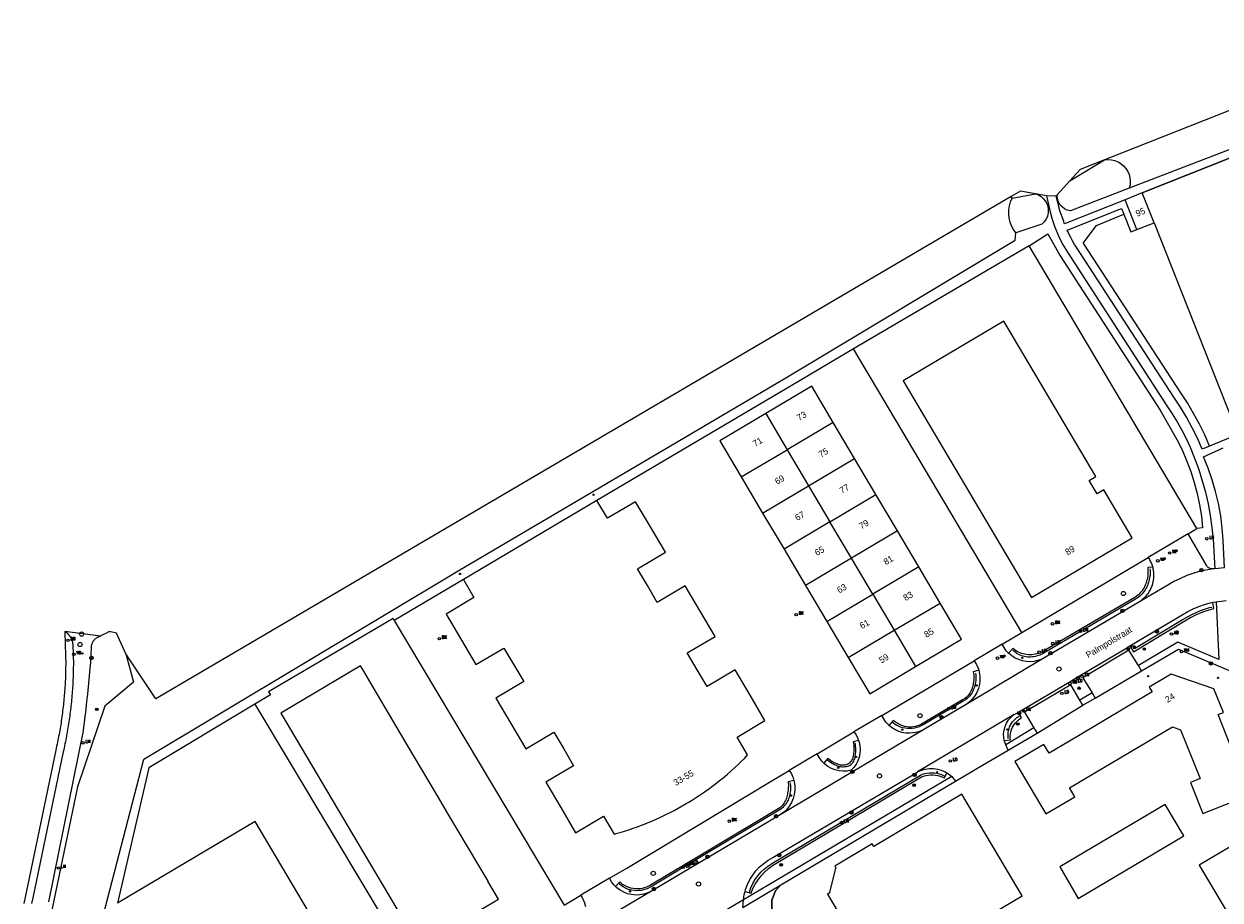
# Model space of a CAD drawing. Header units: metres. Extents: x 138165 to 154469, y 480134 to 494189.
# Tile 191 of 256: x 146229 to 146464, y 485964 to 486136. Entities that reach past the tile are written whole.
import ezdxf

# ---------------------------------------------------------------- set-up
doc = ezdxf.new("R2010")
doc.units = ezdxf.units.M
doc.header["$LTSCALE"] = 0.001
doc.header["$MEASUREMENT"] = 0
for name, color, linetype, lineweight in [('Level 5', 7, 'Continuous', 0), ('TOP-L-terrein schutting raster hek leuning', 7, 'Continuous', 0), ('TOP-L-topo objecten punt', 7, 'Continuous', 0), ('TOP-L-topo objecten vlak', 7, 'Continuous', 0), ('TOP-T-topo huisnummering naamgeving', 7, 'Continuous', 0)]:
    doc.layers.add(name, color=color, linetype=linetype, lineweight=lineweight)
doc.styles.add('Style-INTL_ISO', font='INTL_ISO.shx')
doc.styles.add('Style-STANDARD', font='STANDARD.shx')

# ---------------------------------------------------------------- blocks, each defined once
blk = doc.blocks.new('24')
at = {"layer": 'TOP-L-topo objecten punt', "color": 7, "linetype": 'Continuous', "lineweight": 0}
for radius in [0.025, 0.0182, 0.0115, 0.005]:
    blk.add_circle((0, 0), radius, dxfattribs=at)
blk = doc.blocks.new('306')
at = {"layer": 'TOP-L-topo objecten punt', "color": 7, "linetype": 'Continuous', "lineweight": 0}
blk.add_circle((0, 0), 0.025, dxfattribs=at)
at = {"layer": 'TOP-L-topo objecten punt', "color": 7, "linetype": 'Continuous', "lineweight": 0, "style": 'Style-STANDARD'}
blk.add_text('FR', height=0.06, dxfattribs=at).set_placement((0.0483, 0))
blk = doc.blocks.new('39')
at = {"layer": 'TOP-L-topo objecten punt', "color": 7, "linetype": 'Continuous', "lineweight": 0}
for p, q in [((0.0175, 0.0175), (-0.0175, 0.0175)), ((-0.0175, 0.0175), (-0.0175, -0.0175)), ((0.0175, 0.0175), (0.0175, -0.0175)), ((0.0175, -0.0175), (-0.0175, -0.0175))]:
    blk.add_line(p, q, dxfattribs=at)
blk.add_circle((0, 0), 0.0332, dxfattribs=at)
blk = doc.blocks.new('121')
at = {"layer": 'TOP-L-topo objecten punt', "color": 7, "linetype": 'Continuous', "lineweight": 0}
blk.add_circle((0, 0), 0.025, dxfattribs=at)
at = {"layer": 'TOP-L-topo objecten punt', "color": 7, "linetype": 'Continuous', "lineweight": 0, "style": 'Style-STANDARD'}
blk.add_text('LD', height=0.06, dxfattribs=at).set_placement((0.0483, 0))
blk = doc.blocks.new('*U13')
at = {"layer": 'Level 5', "color": 7, "linetype": 'Continuous', "lineweight": 0}
blk.add_circle((0, 0), 0.0415, dxfattribs=at)
blk = doc.blocks.new('150')
at = {"layer": 'Level 5', "color": 7, "linetype": 'Continuous', "lineweight": 0}
blk.add_blockref('*U13', (0, 0), dxfattribs=at)
blk = doc.blocks.new('72')
at = {"layer": 'TOP-L-topo objecten punt', "color": 7, "linetype": 'Continuous', "lineweight": 0}
blk.add_circle((0, 0), 0.025, dxfattribs=at)
at = {"layer": 'TOP-L-topo objecten punt', "color": 7, "linetype": 'Continuous', "lineweight": 0, "style": 'Style-STANDARD'}
blk.add_text('BK', height=0.06, dxfattribs=at).set_placement((0.0483, 0))
blk = doc.blocks.new('73')
at = {"layer": 'TOP-L-topo objecten punt', "color": 7, "linetype": 'Continuous', "lineweight": 0}
blk.add_circle((0, 0), 0.025, dxfattribs=at)
at = {"layer": 'TOP-L-topo objecten punt', "color": 7, "linetype": 'Continuous', "lineweight": 0, "style": 'Style-STANDARD'}
blk.add_text('WP', height=0.06, dxfattribs=at).set_placement((0.0483, 0))
blk = doc.blocks.new('28')
at = {"layer": 'TOP-L-topo objecten punt', "color": 7, "linetype": 'Continuous', "lineweight": 0}
blk.add_circle((0, 0), 0.025, dxfattribs=at)
at = {"layer": 'TOP-L-topo objecten punt', "color": 7, "linetype": 'Continuous', "lineweight": 0, "style": 'Style-STANDARD'}
blk.add_text('VM', height=0.06, dxfattribs=at).set_placement((0.0483, 0))
blk = doc.blocks.new('10')
at = {"layer": 'TOP-L-topo objecten punt', "linetype": 'Continuous', "lineweight": 0}
blk.add_circle((0, 0), 0.0125, dxfattribs=at)
blk = doc.blocks.new('16')
at = {"layer": 'TOP-L-topo objecten punt', "color": 7, "linetype": 'Continuous', "lineweight": 0}
blk.add_circle((0, 0), 0.025, dxfattribs=at)
at = {"layer": 'TOP-L-topo objecten punt', "color": 7, "linetype": 'Continuous', "lineweight": 0, "style": 'Style-STANDARD'}
blk.add_text('LM', height=0.06, dxfattribs=at).set_placement((0.0483, 0))
blk = doc.blocks.new('175')
at = {"layer": 'TOP-L-topo objecten punt', "color": 7, "linetype": 'Continuous', "lineweight": 0}
blk.add_circle((0, 0), 0.025, dxfattribs=at)
at = {"layer": 'TOP-L-topo objecten punt', "color": 7, "linetype": 'Continuous', "lineweight": 0, "style": 'Style-STANDARD'}
blk.add_text('SB', height=0.06, dxfattribs=at).set_placement((0.0483, 0))
blk = doc.blocks.new('14')
at = {"layer": 'TOP-L-topo objecten punt', "color": 7, "linetype": 'Continuous', "lineweight": 0}
blk.add_circle((0, 0), 0.025, dxfattribs=at)
at = {"layer": 'TOP-L-topo objecten punt', "color": 7, "linetype": 'Continuous', "lineweight": 0, "style": 'Style-STANDARD'}
blk.add_text('VB', height=0.06, dxfattribs=at).set_placement((0.0483, 0))
blk = doc.blocks.new('11')
at = {"layer": 'TOP-L-topo objecten punt', "color": 7, "linetype": 'Continuous', "lineweight": 0}
blk.add_circle((0, 0), 0.025, dxfattribs=at)
at = {"layer": 'TOP-L-topo objecten punt', "color": 7, "linetype": 'Continuous', "lineweight": 0, "style": 'Style-STANDARD'}
blk.add_text('AB', height=0.06, dxfattribs=at).set_placement((0.0483, 0))

msp = doc.modelspace()

# ---------------------------------------------------------------- linework, layer by layer
at = {"layer": 'TOP-L-terrein schutting raster hek leuning', "flags": 128}
for points in [[(146449.02, 486103.01), (146492.21, 486120.18), (146643.12, 486179.79), (146688.85, 486106.4), (146670.99, 486099.45), (146646.93, 486089.88), (146595.47, 486069.53), (146589.95, 486067.36), (146520.51, 486039.88), (146513.72, 486037.26), (146500.57, 486032.15), (146472.19, 486044.36), (146470.6, 486048.44)], [(146451.34, 486097.16), (146467.8, 486055.54), (146468.29, 486054.29)], [(146450.53, 486029.22), (146450.55, 486028.92), (146450.56, 486028.62), (146450.55, 486028.32), (146450.54, 486028.02), (146450.5, 486027.72), (146450.46, 486027.43), (146450.4, 486027.13), (146450.33, 486026.82), (146450.24, 486026.52), (146450.14, 486026.21), (146450.02, 486025.91), (146449.89, 486025.61), (146449.74, 486025.33), (146449.58, 486025.05), (146449.41, 486024.79), (146449.21, 486024.53), (146449, 486024.28), (146448.76, 486024.05), (146448.52, 486023.83), (146448.26, 486023.62), (146447.7, 486023.25), (146430.18, 486012.97), (146429.94, 486012.8), (146429.69, 486012.65), (146429.44, 486012.51), (146429.17, 486012.38), (146428.9, 486012.26), (146428.62, 486012.16), (146428.35, 486012.08), (146428.05, 486012), (146427.74, 486011.94), (146427.43, 486011.9), (146427.12, 486011.87), (146426.81, 486011.86), (146426.5, 486011.88), (146426.19, 486011.91), (146425.89, 486011.96), (146425.59, 486012.04), (146425.3, 486012.13), (146425.01, 486012.24), (146424.73, 486012.37), (146424.46, 486012.52), (146423.95, 486012.87), (146423.57, 486013.14)], [(146447.46, 486013.56), (146457.07, 486019.33), (146458.73, 486020.23), (146460.46, 486020.99), (146462.25, 486021.6), (146462.68, 486021.66)], [(146416.25, 486008.73), (146416.28, 486008.43), (146416.3, 486008.12), (146416.31, 486007.82), (146416.3, 486007.51), (146416.28, 486007.21), (146416.24, 486006.91), (146416.19, 486006.61), (146416.11, 486006.29), (146416.03, 486005.98), (146415.93, 486005.67), (146415.81, 486005.37), (146415.67, 486005.07), (146415.52, 486004.79), (146415.35, 486004.52), (146415.15, 486004.27), (146414.96, 486004.05), (146414.75, 486003.85), (146414.53, 486003.66), (146414.3, 486003.49), (146413.81, 486003.18), (146405.99, 485998.58), (146405.58, 485998.35), (146405.16, 485998.17), (146404.72, 485998.02), (146404.27, 485997.91), (146403.81, 485997.85), (146403.35, 485997.82), (146402.88, 485997.83), (146402.42, 485997.89), (146401.97, 485997.99), (146401.52, 485998.12), (146401.1, 485998.3), (146400.68, 485998.51), (146399.94, 485999.05)], [(146422.68, 485995.91), (146422.64, 485996.29), (146422.64, 485996.67), (146422.67, 485997.05), (146422.73, 485997.42), (146422.83, 485997.79), (146422.96, 485998.15), (146423.12, 485998.49), (146423.31, 485998.82), (146423.53, 485999.13), (146423.77, 485999.42), (146424.04, 485999.69), (146424.33, 485999.93), (146424.89, 486000.26)], [(146392.53, 485995.01), (146392.57, 485994.78), (146392.61, 485994.56), (146392.63, 485994.33), (146392.65, 485994.1), (146392.66, 485993.86), (146392.66, 485993.63), (146392.65, 485993.4), (146392.64, 485993.15), (146392.62, 485992.89), (146392.6, 485992.64), (146392.56, 485992.39), (146392.51, 485992.14), (146392.44, 485991.9), (146392.35, 485991.66), (146392.25, 485991.44), (146392.14, 485991.21), (146392.01, 485991), (146391.86, 485990.81), (146391.68, 485990.64), (146391.48, 485990.51), (146391.27, 485990.42), (146391.04, 485990.35), (146390.8, 485990.31), (146390.56, 485990.29), (146390.32, 485990.28), (146390.08, 485990.28), (146389.86, 485990.3), (146389.64, 485990.34), (146389.42, 485990.39), (146389.2, 485990.45), (146388.99, 485990.53), (146388.78, 485990.61), (146388.57, 485990.7), (146388.35, 485990.81), (146388.13, 485990.92), (146387.92, 485991.05), (146387.52, 485991.34), (146387.18, 485991.61)], [(146384.39, 485948.03), (146376.96, 485960.43), (146376.2, 485962.21), (146376.2, 485964.13), (146376.97, 485965.97), (146378.01, 485967.15), (146412.3, 485987.49), (146417.59, 485990.62)], [(146371.81, 485965.68), (146372.12, 485966.54), (146372.5, 485967.38), (146372.96, 485968.18), (146373.49, 485968.93), (146374.09, 485969.63), (146374.75, 485970.27), (146375.46, 485970.84), (146376.23, 485971.35), (146405.41, 485988.68), (146405.84, 485988.85), (146406.3, 485988.99), (146406.76, 485989.09), (146407.23, 485989.15), (146407.7, 485989.16), (146408.17, 485989.14), (146408.64, 485989.07), (146409.1, 485988.96), (146409.54, 485988.81), (146410.11, 485988.53)], [(146379.79, 485987.26), (146379.83, 485987), (146379.86, 485986.73), (146379.88, 485986.47), (146379.88, 485986.21), (146379.88, 485985.94), (146379.86, 485985.68), (146379.83, 485985.42), (146379.79, 485985.14), (146379.74, 485984.87), (146379.67, 485984.59), (146379.6, 485984.32), (146379.51, 485984.06), (146379.4, 485983.79), (146379.28, 485983.54), (146379.15, 485983.3), (146379.01, 485983.09), (146378.87, 485982.88), (146378.71, 485982.69), (146378.54, 485982.5), (146378.37, 485982.32), (146377.99, 485981.99), (146363.39, 485973.27), (146352.68, 485966.9), (146352.29, 485966.66), (146351.88, 485966.45), (146351.46, 485966.28), (146351.02, 485966.15), (146350.57, 485966.05), (146350.11, 485966), (146349.66, 485965.98), (146349.2, 485966.01), (146348.74, 485966.07), (146348.3, 485966.18), (146347.86, 485966.32), (146347.44, 485966.51), (146347.04, 485966.72), (146346.65, 485966.97), (146346.23, 485967.36)], [(146296.41, 485966.22), (146307.96, 485946.94), (146302.6, 485943.78), (146297.11, 485940.54), (146287.63, 485934.95), (146282.38, 485931.85), (146259.78, 485918.51), (146243.18, 485946.47), (146246.07, 485957.29)]]:
    msp.add_lwpolyline(points, dxfattribs=at)
at = {"layer": 'TOP-L-topo objecten vlak', "flags": 128}
for points in [[(146638.26, 486187.29), (146636.71, 486186.62), (146436.82, 486107.62), (146434.81, 486105.4)], [(146640.06, 486179.92), (146491.67, 486121.31), (146446.45, 486103.94)], [(146640.52, 486178.76), (146492.21, 486120.18), (146449.02, 486103.01)], [(146434.81, 486105.4), (146441.6, 486109.5), (146442.28, 486109.56), (146442.95, 486109.51), (146443.62, 486109.36), (146444.25, 486109.11), (146444.83, 486108.76), (146445.35, 486108.32), (146445.8, 486107.81), (146446.16, 486107.23), (146446.42, 486106.61), (146446.59, 486105.95), (146446.65, 486105.28), (146446.61, 486104.6), (146446.45, 486103.94)], [(146430.22, 486102.42), (146425.06, 486103.37), (146423.24, 486102.3)], [(146446.45, 486103.94), (146434.89, 486099.49), (146434.29, 486099.63), (146433.74, 486099.88), (146433.25, 486100.25), (146432.84, 486100.7), (146432.46, 486101.38), (146432.29, 486102.33), (146432.3, 486102.63)], [(146434.81, 486105.4), (146432.3, 486102.63)], [(146423.24, 486102.3), (146255.2, 486003.65), (146249.25, 486012.48)], [(146424.14, 486095.14), (146423.69, 486095.81), (146423.33, 486096.53), (146423.05, 486097.29), (146422.88, 486098.07), (146422.79, 486098.87), (146422.8, 486099.68), (146422.92, 486100.47), (146423.12, 486101.25), (146423.42, 486102)], [(146423.42, 486102), (146423.24, 486102.3)], [(146423.42, 486102), (146428.03, 486102.82), (146428.6, 486102.61), (146429.12, 486102.32), (146429.57, 486101.93), (146429.96, 486101.47), (146430.25, 486100.94), (146430.45, 486100.38), (146430.55, 486099.79), (146430.54, 486099.12), (146430.39, 486098.47), (146430.12, 486097.86), (146429.74, 486097.32), (146429.26, 486096.85), (146424.14, 486095.14)], [(146432.08, 486102.38), (146430.22, 486102.42)], [(146430.22, 486102.42), (146430.62, 486100.71), (146430.79, 486099.85), (146430.8, 486099.81), (146431.25, 486098.04), (146431.83, 486096.3), (146432.54, 486094.61), (146433.36, 486092.97), (146434.3, 486091.4), (146453.87, 486061.19), (146454.9, 486059.64), (146455.87, 486058.06), (146456.79, 486056.43), (146457.64, 486054.77), (146458.42, 486053.08), (146459.31, 486050.92), (146460.11, 486048.72), (146460.82, 486046.49), (146461.43, 486044.24), (146461.95, 486041.96), (146462.37, 486039.65), (146462.7, 486037.34), (146462.92, 486035.01), (146463.28, 486029.22)], [(146432.3, 486102.63), (146432.08, 486102.38)], [(146445.67, 486101.68), (146433.74, 486096.95), (146433.45, 486097.8), (146433.14, 486098.61), (146432.85, 486099.47), (146432.62, 486100.34), (146432.33, 486101.38), (146432.08, 486102.38)], [(146449.02, 486103.01), (146445.67, 486101.68)], [(146447.98, 486095.83), (146445.67, 486101.68)], [(146451.34, 486097.16), (146449.02, 486103.01)], [(146462.26, 486053.29), (146460.78, 486052.69), (146459.84, 486054.82), (146458.81, 486056.91), (146457.7, 486058.96), (146456.51, 486060.96), (146455.24, 486062.91), (146436.14, 486092.21), (146435.73, 486092.88), (146435.34, 486093.57), (146434.97, 486094.26), (146434.61, 486094.97), (146434.27, 486095.68), (146444.95, 486099.94), (146445.4, 486098.81)], [(146462.26, 486053.29), (146461.29, 486055.48), (146460.24, 486057.62), (146459.1, 486059.72), (146457.88, 486061.77), (146456.58, 486063.78), (146437.53, 486093.01), (146437.43, 486093.17), (146440, 486096.61), (146445.4, 486098.81)], [(146445.4, 486098.81), (146446.76, 486095.39), (146447.98, 486095.83)], [(146447.98, 486095.83), (146451.34, 486097.16)], [(146451.34, 486097.16), (146467.8, 486055.54)], [(146249.25, 486012.48), (146250.79, 486006.91), (146245.14, 486002.2), (146239.8, 485986.38), (146234.83, 485962.52), (146241.02, 485950.85), (146242.76, 485953.57), (146245.3, 485962.8), (146252.83, 485991.83), (146314.58, 486028.79), (146357.73, 486054.19), (146379.3, 486066.9), (146424.05, 486093.73), (146424.14, 486095.14)], [(146426.8, 486092.64), (146430.47, 486094.95), (146432.9, 486090.64), (146452.52, 486060.33), (146455.83, 486054.56), (146456.84, 486052.53), (146457.74, 486050.45), (146458.54, 486048.33), (146459.23, 486046.17), (146459.81, 486043.97), (146460.28, 486041.76), (146460.64, 486039.52), (146460.88, 486037.26), (146459.77, 486037.08)], [(146426.8, 486092.64), (146392.25, 486072.42)], [(146459.77, 486037.08), (146426.8, 486092.64)], [(146421.8, 486077.8), (146402.06, 486066.1), (146427.28, 486023.56), (146447.02, 486035.27), (146441.44, 486044.68), (146440.17, 486043.93), (146438.61, 486046.56), (146439.88, 486047.31), (146421.8, 486077.8)], [(146392.25, 486072.42), (146381.46, 486066.01), (146341.84, 486042.63)], [(146425.34, 486016.7), (146392.25, 486072.42)], [(146388.27, 486057.95), (146384.06, 486065.03), (146375.03, 486059.68)], [(146375.03, 486059.68), (146366, 486054.33), (146370.21, 486047.23)], [(146375.03, 486059.68), (146379.24, 486052.59)], [(146388.27, 486057.95), (146379.24, 486052.59)], [(146392.47, 486050.86), (146388.27, 486057.95)], [(146467.8, 486055.54), (146462.26, 486053.29)], [(146370.21, 486047.23), (146379.24, 486052.59)], [(146379.24, 486052.59), (146383.44, 486045.5)], [(146465.2, 486029.42), (146464.94, 486034.79), (146464.75, 486037.21), (146464.43, 486039.61), (146463.99, 486041.99), (146463.43, 486044.35), (146462.76, 486046.67), (146461.96, 486048.96), (146461.05, 486051.21), (146464.94, 486052.97)], [(146383.44, 486045.5), (146392.47, 486050.86)], [(146396.68, 486043.76), (146392.47, 486050.86)], [(146370.21, 486047.23), (146374.41, 486040.14)], [(146374.41, 486040.14), (146383.44, 486045.5)], [(146383.44, 486045.5), (146387.65, 486038.4)], [(146315.61, 486027.07), (146317.69, 486023.56), (146312.2, 486020.31), (146318.08, 486010.38), (146323.57, 486013.64), (146325.52, 486010.34), (146327.48, 486007.05), (146321.99, 486003.79), (146324.93, 485998.83), (146327.88, 485993.87), (146333.36, 485997.12), (146335.32, 485993.83), (146337.27, 485990.53), (146331.78, 485987.28), (146334.73, 485982.31), (146337.67, 485977.35), (146343.15, 485980.6), (146345.23, 485977.09), (146345.82, 485977.26), (146346.4, 485977.42), (146347.27, 485977.69), (146348.13, 485977.97), (146348.99, 485978.26), (146349.85, 485978.56), (146350.41, 485978.77), (146350.98, 485978.99), (146351.82, 485979.32), (146352.66, 485979.67), (146353.49, 485980.03), (146354.32, 485980.41), (146355.14, 485980.8), (146355.68, 485981.06), (146356.22, 485981.34), (146357.03, 485981.75), (146357.82, 485982.18), (146358.62, 485982.63), (146359.41, 485983.09), (146359.92, 485983.4), (146360.43, 485983.71), (146361.2, 485984.2), (146361.96, 485984.7), (146362.71, 485985.2), (146363.45, 485985.73), (146363.95, 485986.08), (146364.43, 485986.44), (146365.15, 485986.99), (146365.87, 485987.55), (146366.57, 485988.12), (146367.04, 485988.5), (146367.5, 485988.9), (146368.18, 485989.49), (146368.86, 485990.1), (146369.52, 485990.72), (146370.18, 485991.35), (146370.82, 485991.98), (146371.47, 485992.65), (146369.39, 485996.16), (146374.88, 485999.41), (146371.94, 486004.38), (146368.99, 486009.34), (146363.51, 486006.09), (146361.55, 486009.38), (146359.6, 486012.67), (146365.09, 486015.93), (146362.14, 486020.89), (146359.2, 486025.85), (146353.71, 486022.6), (146351.76, 486025.9), (146349.81, 486029.19), (146355.3, 486032.45), (146352.35, 486037.41), (146349.41, 486042.37), (146343.92, 486039.12), (146341.84, 486042.63)], [(146341.84, 486042.63), (146315.61, 486027.07)], [(146387.65, 486038.4), (146396.68, 486043.76)], [(146400.89, 486036.66), (146396.68, 486043.76)], [(146374.41, 486040.14), (146378.62, 486033.04)], [(146387.65, 486038.4), (146378.62, 486033.04)], [(146391.86, 486031.3), (146387.65, 486038.4)], [(146400.89, 486036.66), (146391.86, 486031.3)], [(146405.09, 486029.57), (146400.89, 486036.66)], [(146458.01, 486036.04), (146450.2, 486031.41)], [(146458.01, 486036.04), (146459.77, 486037.08)], [(146462.93, 486029.2), (146462.84, 486029.19), (146462.74, 486029.19), (146462.65, 486029.19), (146462.56, 486029.2), (146462.46, 486029.22), (146462.38, 486029.25), (146462.29, 486029.28), (146462.2, 486029.32), (146462.12, 486029.37), (146462.05, 486029.42), (146461.97, 486029.48), (146461.9, 486029.54), (146461.84, 486029.61), (146461.78, 486029.68), (146461.73, 486029.76), (146458.01, 486036.04)], [(146378.62, 486033.04), (146382.83, 486025.94)], [(146391.86, 486031.3), (146382.83, 486025.94)], [(146396.06, 486024.21), (146391.86, 486031.3)], [(146425.34, 486016.7), (146450.2, 486031.41)], [(146450.2, 486031.41), (146450.32, 486031.23), (146450.43, 486031.04), (146450.53, 486030.85), (146450.63, 486030.66), (146450.72, 486030.46), (146450.81, 486030.26), (146450.88, 486030.05), (146450.95, 486029.85), (146451.02, 486029.64), (146451.04, 486029.54)], [(146405.09, 486029.57), (146396.06, 486024.21)], [(146409.3, 486022.47), (146405.09, 486029.57)], [(146451.04, 486029.54), (146450.11, 486029.47), (146450.13, 486029.13), (146450.14, 486028.79), (146450.14, 486028.45), (146450.12, 486028.12), (146450.08, 486027.78), (146450.03, 486027.45), (146449.96, 486027.11), (146449.88, 486026.82), (146449.79, 486026.53), (146449.7, 486026.24), (146449.58, 486025.96), (146449.46, 486025.68), (146449.32, 486025.41), (146449.16, 486025.15), (146448.99, 486024.9), (146448.78, 486024.65), (146448.56, 486024.41), (146448.32, 486024.18), (146448.07, 486023.97), (146447.53, 486023.59), (146430.11, 486013.34), (146429.84, 486013.16), (146429.55, 486012.99), (146429.26, 486012.84), (146428.96, 486012.71), (146428.65, 486012.59), (146428.33, 486012.5), (146428.02, 486012.42), (146427.67, 486012.36), (146427.33, 486012.33), (146426.98, 486012.31), (146426.63, 486012.32), (146426.28, 486012.35), (146425.94, 486012.41), (146425.62, 486012.48), (146425.31, 486012.58), (146425, 486012.69), (146424.7, 486012.82), (146424.41, 486012.97), (146424.13, 486013.14), (146423.61, 486013.53), (146422.75, 486012.64)], [(146451.04, 486029.54), (146451.07, 486029.43), (146451.12, 486029.22), (146451.16, 486029), (146451.19, 486028.79), (146451.22, 486028.57), (146451.23, 486028.35), (146451.25, 486028.14), (146451.25, 486027.92), (146451.24, 486027.7), (146451.23, 486027.48), (146451.21, 486027.27), (146451.18, 486027.05), (146451.15, 486026.83), (146451.11, 486026.62), (146451.06, 486026.41), (146451, 486026.2), (146450.94, 486025.99), (146450.87, 486025.78), (146450.79, 486025.58), (146450.7, 486025.38), (146450.61, 486025.18), (146450.51, 486024.99), (146450.4, 486024.8), (146450.29, 486024.61), (146450.17, 486024.43), (146450.05, 486024.25), (146449.92, 486024.08), (146449.78, 486023.91), (146449.64, 486023.74), (146449.49, 486023.58), (146449.33, 486023.43), (146449.17, 486023.28), (146449.01, 486023.14), (146448.84, 486023), (146448.67, 486022.87), (146448.49, 486022.74)], [(146462.93, 486029.2), (146460.46, 486028.71), (146459.12, 486028.32), (146457.79, 486027.86), (146456.5, 486027.32), (146455.24, 486026.7), (146454.02, 486026), (146448.49, 486022.74)], [(146463.28, 486029.22), (146462.93, 486029.2)], [(146465.2, 486029.42), (146463.28, 486029.22)], [(146315.61, 486027.07), (146302.03, 486019.03)], [(146382.83, 486025.94), (146387.03, 486018.85)], [(146387.03, 486018.85), (146396.06, 486024.21)], [(146396.06, 486024.21), (146400.27, 486017.12)], [(146400.27, 486017.12), (146409.3, 486022.47)], [(146404.48, 486010.01), (146413.51, 486015.37), (146409.3, 486022.47)], [(146448.49, 486022.74), (146430, 486011.84), (146429.86, 486011.75)], [(146446.58, 486014.05), (146447.3, 486012.92), (146457.38, 486018.95), (146458.51, 486019.64), (146459.69, 486020.23), (146460.91, 486020.72), (146462.18, 486021.11), (146463.08, 486021.39), (146462.9, 486022.62)], [(146446.58, 486014.05), (146457.99, 486020.82), (146459.04, 486021.36), (146460.11, 486021.82), (146461.22, 486022.2), (146462.36, 486022.51), (146462.9, 486022.62)], [(146463.51, 486022.74), (146464.09, 486011.42), (146456.01, 486014.81), (146448.27, 486010.23)], [(146462.9, 486022.62), (146463.51, 486022.74)], [(146463.51, 486022.74), (146465.49, 486022.95)], [(146302.03, 486019.03), (146301.79, 486019.43), (146277.31, 486005.05), (146277.68, 486004.43), (146274.61, 486002.59)], [(146302.03, 486019.03), (146335.44, 485963.14)], [(146387.03, 486018.85), (146391.24, 486011.76)], [(146237.29, 486016.9), (146237.34, 486014.28), (146237.46, 486010.35), (146237.46, 486010.28), (146237.45, 486009.89), (146237.45, 486009.49), (146237.44, 486009.1), (146237.43, 486008.71), (146237.42, 486008.32), (146237.4, 486007.93), (146237.39, 486007.54), (146237.37, 486007.15), (146237.35, 486006.76), (146237.33, 486006.37), (146237.3, 486005.98), (146237.28, 486005.59), (146237.25, 486005.2), (146237.22, 486004.81), (146237.19, 486004.42), (146237.16, 486004.03), (146237.12, 486003.64), (146237.08, 486003.25), (146237.04, 486002.86), (146237, 486002.47), (146236.96, 486002.08), (146236.91, 486001.7), (146236.86, 486001.31), (146236.82, 486000.92), (146236.77, 486000.53), (146236.71, 486000.15), (146236.66, 485999.76), (146236.6, 485999.37), (146236.54, 485998.98), (146236.48, 485998.6), (146236.42, 485998.21), (146236.35, 485997.82), (146236.29, 485997.44), (146236.22, 485997.05), (146236.15, 485996.67), (146236.07, 485996.29), (146236, 485995.9), (146235.92, 485995.52), (146235.85, 485995.14), (146235.77, 485994.75), (146235.68, 485994.37), (146235.6, 485993.99), (146235.51, 485993.59), (146230, 485967.18), (146229.25, 485963.49)], [(146237.29, 486016.9), (146237.35, 486016.86), (146237.42, 486016.82), (146237.48, 486016.77), (146237.55, 486016.73), (146237.61, 486016.68), (146237.67, 486016.63), (146237.73, 486016.58), (146237.79, 486016.53), (146237.85, 486016.47), (146237.91, 486016.41), (146237.96, 486016.36), (146238.02, 486016.3), (146238.07, 486016.24), (146238.12, 486016.18), (146238.17, 486016.12), (146238.22, 486016.05), (146238.27, 486015.99), (146238.31, 486015.92), (146238.36, 486015.86), (146238.4, 486015.79), (146238.44, 486015.72), (146238.48, 486015.65), (146238.51, 486015.58), (146238.55, 486015.51), (146238.58, 486015.43), (146238.61, 486015.36), (146238.64, 486015.29), (146238.67, 486015.21), (146238.69, 486015.14), (146238.71, 486015.06), (146238.74, 486014.98), (146238.76, 486014.91), (146238.77, 486014.83), (146238.79, 486014.75), (146238.8, 486014.67), (146238.81, 486014.59), (146238.82, 486014.51), (146238.83, 486014.43), (146238.84, 486014.35), (146238.96, 486010.37), (146238.96, 486010.26), (146238.95, 486009.86), (146238.95, 486009.47), (146238.94, 486009.07), (146238.93, 486008.67), (146238.92, 486008.27), (146238.9, 486007.87), (146238.89, 486007.47), (146238.87, 486007.08), (146238.85, 486006.68), (146238.83, 486006.28), (146238.8, 486005.88), (146238.77, 486005.48), (146238.75, 486005.09), (146238.72, 486004.69), (146238.68, 486004.29), (146238.65, 486003.9), (146238.61, 486003.5), (146238.58, 486003.1), (146238.54, 486002.71), (146238.49, 486002.31), (146238.45, 486001.91), (146238.4, 486001.52), (146238.35, 486001.12), (146238.3, 486000.73), (146238.25, 486000.33), (146238.2, 485999.94), (146238.14, 485999.54), (146238.08, 485999.15), (146238.02, 485998.75), (146237.96, 485998.36), (146237.9, 485997.97), (146237.83, 485997.57), (146237.76, 485997.18), (146237.69, 485996.79), (146237.62, 485996.4), (146237.55, 485996), (146237.47, 485995.61), (146237.39, 485995.22), (146237.31, 485994.83), (146237.23, 485994.44), (146237.15, 485994.05), (146237.06, 485993.66), (146236.98, 485993.27), (146230.99, 485964.59), (146230.76, 485963.46)], [(146244.3, 486016), (146237.29, 486016.9)], [(146249.25, 486012.48), (146247.43, 486016.58), (146246.35, 486016.81), (146246.15, 486016.83), (146245.95, 486016.8), (146245.75, 486016.74), (146245.59, 486016.64), (146245.48, 486016.58), (146245.33, 486016.5), (146245.04, 486016.35), (146244.9, 486016.28), (146244.6, 486016.14), (146244.45, 486016.07), (146244.3, 486016)], [(146391.24, 486011.76), (146400.27, 486017.12)], [(146400.27, 486017.12), (146404.48, 486010.01)], [(146421.49, 486014.41), (146425.34, 486016.7)], [(146234.14, 485963.81), (146240.93, 485997.4), (146241.03, 485998.11), (146241.21, 485999.55), (146241.3, 486000.27), (146241.39, 486000.98), (146241.48, 486001.7), (146241.56, 486002.42), (146241.64, 486003.14), (146241.8, 486004.58), (146241.95, 486006.02), (146242.09, 486007.46), (146242.15, 486008.18), (146242.22, 486008.9), (146242.34, 486010.34), (146242.37, 486010.66), (146242.5, 486013.81), (146242.52, 486013.95), (146242.52, 486014.02), (146242.55, 486014.16), (146242.56, 486014.22), (146242.6, 486014.36), (146242.61, 486014.42), (146242.64, 486014.49), (146242.66, 486014.55), (146242.71, 486014.68), (146242.77, 486014.8), (146242.81, 486014.86), (146242.84, 486014.92), (146242.88, 486014.98), (146242.96, 486015.1), (146243.04, 486015.21), (146243.13, 486015.31), (146243.18, 486015.36), (146243.28, 486015.46), (146243.38, 486015.54), (146243.44, 486015.59), (146243.49, 486015.63), (146243.61, 486015.71), (146243.67, 486015.74), (146243.73, 486015.78), (146243.85, 486015.84), (146243.91, 486015.87), (146244.04, 486015.92), (146244.17, 486015.97), (146244.3, 486016)], [(146421.49, 486014.41), (146415.99, 486011.11)], [(146422.75, 486012.64), (146422.3, 486013.12), (146421.85, 486013.74), (146421.49, 486014.41)], [(146425.55, 486001.57), (146434.62, 486006.96), (146437.02, 486008.37), (146446.09, 486013.76)], [(146446.09, 486013.76), (146446.14, 486013.79), (146446.58, 486014.05)], [(146446.4, 486013.21), (146446.09, 486013.76)], [(146391.24, 486011.76), (146395.45, 486004.66), (146404.48, 486010.01)], [(146429.86, 486011.75), (146414.38, 486002.54)], [(146429.86, 486011.75), (146429.18, 486011.42), (146428.46, 486011.17), (146427.72, 486011.02), (146426.96, 486010.96), (146426.2, 486011), (146425.46, 486011.13), (146424.73, 486011.36), (146424.05, 486011.68), (146423.4, 486012.09), (146422.82, 486012.57), (146422.75, 486012.64)], [(146446.4, 486013.21), (146437.37, 486007.81), (146439.15, 486004.84)], [(146448.27, 486010.23), (146446.4, 486013.21)], [(146448.86, 486009.16), (146456.11, 486013.44), (146475.31, 486005.4), (146477.26, 486006.22)], [(146320.46, 485967.87), (146312.56, 485981.18), (146310.52, 485984.62), (146307.67, 485989.44), (146305.63, 485992.88), (146297.88, 486005.95), (146295.84, 486009.4), (146295.4, 486010.13), (146279.75, 486000.84), (146294.87, 485975.34), (146304.8, 485958.59), (146304.83, 485958.6), (146306.92, 485955.09), (146311.37, 485957.73), (146312.64, 485955.58), (146319.33, 485959.54), (146318.06, 485961.69), (146322.51, 485964.33), (146320.43, 485967.85), (146320.46, 485967.87)], [(146397.84, 486000.39), (146415.99, 486011.11)], [(146416.91, 486009.28), (146415.81, 486009), (146415.85, 486008.72), (146415.89, 486008.44), (146415.91, 486008.16), (146415.92, 486007.87), (146415.91, 486007.59), (146415.89, 486007.3), (146415.86, 486007.02), (146415.82, 486006.74), (146415.76, 486006.46), (146415.69, 486006.17), (146415.61, 486005.87), (146415.52, 486005.58), (146415.41, 486005.3), (146415.28, 486005.03), (146415.13, 486004.76), (146414.96, 486004.52), (146414.78, 486004.3), (146414.59, 486004.1), (146414.38, 486003.91), (146414.15, 486003.74), (146413.67, 486003.45), (146405.96, 485998.88), (146405.61, 485998.67), (146405.23, 485998.49), (146404.84, 485998.34), (146404.43, 485998.23), (146404.02, 485998.16), (146403.61, 485998.12), (146403.19, 485998.12), (146402.78, 485998.16), (146402.37, 485998.23), (146401.97, 485998.34), (146401.58, 485998.48), (146401.2, 485998.66), (146400.84, 485998.87), (146400.05, 485999.38), (146399.23, 485998.46)], [(146416.91, 486009.28), (146416.99, 486008.9), (146417.11, 486008.1), (146417.13, 486007.28), (146417.03, 486006.48), (146416.83, 486005.69), (146416.52, 486004.94), (146416.11, 486004.23), (146415.61, 486003.59), (146415.03, 486003.02), (146414.38, 486002.54)], [(146415.99, 486011.11), (146416.42, 486010.42), (146416.76, 486009.68), (146416.91, 486009.28)], [(146439.79, 486003.81), (146448.86, 486009.16)], [(146448.86, 486009.16), (146448.27, 486010.23)], [(146436.47, 485996.43), (146430.69, 485993), (146429.67, 485994.72), (146424, 485991.36), (146430.09, 485981.09), (146435.76, 485984.45), (146434.73, 485986.17), (146454.95, 485998.16), (146456.56, 485997.61), (146460.37, 485988.02), (146458.51, 485987.27), (146460.95, 485981.15), (146472.04, 485985.56), (146469.61, 485991.68), (146467.75, 485990.94), (146463.92, 486000.58), (146464.95, 486000.99), (146463.1, 486005.64), (146454.69, 486008.51), (146450.38, 486005.96), (146450.94, 486005.01), (146436.47, 485996.43)], [(146436.73, 486003.41), (146434.97, 486006.39), (146425.88, 486001.04)], [(146439.15, 486004.84), (146436.73, 486003.41)], [(146439.15, 486004.84), (146439.79, 486003.81)], [(146274.61, 486002.59), (146253.77, 485990.09), (146247.67, 485963.54)], [(146274.61, 486002.59), (146296.41, 485966.22), (146307.96, 485946.94)], [(146414.38, 486002.54), (146406.22, 485997.72)], [(146428.34, 485996.91), (146437.33, 486002.39)], [(146437.33, 486002.39), (146436.73, 486003.41)], [(146437.33, 486002.39), (146439.79, 486003.81)], [(146397.84, 486000.39), (146392.34, 485997.2)], [(146399.23, 485998.46), (146399.15, 485998.53), (146398.64, 485999.09), (146398.2, 485999.71), (146397.84, 486000.39)], [(146423.82, 486000.56), (146404.88, 485989.3)], [(146421.91, 485995.5), (146421.8, 485996.07), (146421.77, 485996.81), (146421.86, 485997.54), (146422.06, 485998.25), (146422.36, 485998.92), (146422.76, 485999.54), (146423.25, 486000.09), (146423.82, 486000.56)], [(146421.91, 485995.5), (146423.1, 485995.63), (146423.07, 485996.03), (146423.08, 485996.42), (146423.12, 485996.81), (146423.2, 485997.2), (146423.32, 485997.58), (146423.47, 485997.95), (146423.65, 485998.3), (146423.86, 485998.63), (146424.1, 485998.95), (146424.37, 485999.24), (146424.66, 485999.5), (146425.3, 485999.99), (146424.65, 486001.05)], [(146423.82, 486000.56), (146424.47, 486000.95), (146424.65, 486001.05)], [(146424.65, 486001.05), (146425.55, 486001.57), (146425.55, 486001.57)], [(146425.88, 486001.04), (146425.55, 486001.57)], [(146425.88, 486001.04), (146427.71, 485997.97)], [(146406.22, 485997.72), (146377.88, 485980.89)], [(146406.22, 485997.72), (146405.54, 485997.38), (146404.82, 485997.12), (146404.07, 485996.96), (146403.31, 485996.9), (146402.55, 485996.94), (146401.8, 485997.07), (146401.07, 485997.31), (146400.38, 485997.63), (146399.74, 485998.04), (146399.23, 485998.46)], [(146427.71, 485997.97), (146422.18, 485994.65)], [(146427.71, 485997.97), (146428.34, 485996.91)], [(146385.15, 485992.84), (146392.34, 485997.2)], [(146393.27, 485995.46), (146392.2, 485995.24), (146392.25, 485995.02), (146392.28, 485994.8), (146392.31, 485994.58), (146392.33, 485994.35), (146392.34, 485994.13), (146392.34, 485993.9), (146392.34, 485993.68), (146392.33, 485993.46), (146392.31, 485993.23), (146392.28, 485993.01), (146392.26, 485992.79), (146392.22, 485992.56), (146392.18, 485992.34), (146392.12, 485992.12), (146392.05, 485991.91), (146391.95, 485991.71), (146391.85, 485991.54), (146391.74, 485991.37), (146391.62, 485991.21), (146391.48, 485991.06), (146391.33, 485990.94), (146391.15, 485990.83), (146390.96, 485990.75), (146390.77, 485990.7), (146390.56, 485990.66), (146390.36, 485990.63), (146390.15, 485990.62), (146389.93, 485990.63), (146389.72, 485990.67), (146389.51, 485990.73), (146389.3, 485990.8), (146389.09, 485990.88), (146388.89, 485990.97), (146388.68, 485991.05), (146388.49, 485991.13), (146388.29, 485991.22), (146388.1, 485991.32), (146387.72, 485991.53), (146387.26, 485991.95), (146386.45, 485991.03)], [(146393.27, 485995.46), (146393.36, 485995.19), (146393.51, 485994.45), (146393.56, 485993.7), (146393.51, 485992.95), (146393.36, 485992.21), (146393.11, 485991.49), (146392.77, 485990.82), (146392.34, 485990.2), (146391.83, 485989.64), (146391.05, 485989.49), (146390.26, 485989.45), (146389.46, 485989.52), (146388.69, 485989.7), (146387.94, 485989.98), (146387.25, 485990.37), (146386.62, 485990.85), (146386.45, 485991.03)], [(146392.34, 485997.2), (146392.77, 485996.58), (146393.11, 485995.9), (146393.27, 485995.46)], [(146422.18, 485994.65), (146421.93, 485995.34), (146421.91, 485995.5)], [(146422.67, 485993.56), (146428.34, 485996.91)], [(146385.15, 485992.84), (146379.64, 485989.62)], [(146386.45, 485991.03), (146386.06, 485991.42), (146385.58, 485992.06), (146385.2, 485992.76), (146385.15, 485992.84)], [(146412.3, 485987.49), (146417.59, 485990.62), (146422.67, 485993.56)], [(146422.67, 485993.56), (146422.18, 485994.65)], [(146344.29, 485968.45), (146347.7, 485970.44), (146376.06, 485987.47), (146379.64, 485989.62)], [(146411.57, 485988.44), (146370.64, 485964.18)], [(146370.97, 485965.85), (146371.08, 485966.23), (146371.45, 485967.22), (146371.91, 485968.17), (146372.47, 485969.06), (146373.11, 485969.9), (146373.83, 485970.66), (146374.63, 485971.35), (146375.49, 485971.96), (146376.4, 485972.48), (146404.38, 485989), (146404.88, 485989.3)], [(146370.97, 485965.85), (146372.13, 485965.49), (146372.51, 485966.41), (146372.97, 485967.3), (146373.51, 485968.14), (146374.12, 485968.93), (146374.81, 485969.66), (146375.55, 485970.32), (146376.36, 485970.91), (146405.61, 485988.32), (146406.05, 485988.48), (146406.5, 485988.61), (146406.96, 485988.69), (146407.43, 485988.73), (146407.9, 485988.73), (146408.36, 485988.69), (146408.83, 485988.6), (146409.28, 485988.48), (146410.14, 485988.14), (146410.59, 485989.15)], [(146379.64, 485989.62), (146380.07, 485988.91), (146380.39, 485988.15), (146380.55, 485987.61)], [(146404.88, 485989.3), (146405.61, 485989.63), (146406.38, 485989.85), (146407.17, 485989.96), (146407.97, 485989.97), (146408.76, 485989.87), (146409.53, 485989.66), (146410.26, 485989.35), (146410.59, 485989.15)], [(146410.59, 485989.15), (146410.95, 485988.94), (146411.57, 485988.44)], [(146411.57, 485988.44), (146412.3, 485987.49)], [(146380.55, 485987.61), (146379.44, 485987.39), (146379.46, 485987.11), (146379.47, 485986.84), (146379.47, 485986.56), (146379.46, 485986.28), (146379.44, 485986), (146379.42, 485985.73), (146379.38, 485985.45), (146379.33, 485985.18), (146379.28, 485984.93), (146379.23, 485984.68), (146379.17, 485984.43), (146379.1, 485984.19), (146379.02, 485983.95), (146378.92, 485983.72), (146378.81, 485983.49), (146378.67, 485983.26), (146378.52, 485983.04), (146378.36, 485982.83), (146378.18, 485982.63), (146377.8, 485982.27), (146363.23, 485973.56), (146352.38, 485967.1), (146351.99, 485966.89), (146351.58, 485966.7), (146351.16, 485966.56), (146350.73, 485966.45), (146350.29, 485966.38), (146349.85, 485966.35), (146349.4, 485966.36), (146348.96, 485966.41), (146348.52, 485966.5), (146348.09, 485966.63), (146347.68, 485966.8), (146347.28, 485967), (146346.9, 485967.23), (146346.38, 485967.71), (146345.53, 485966.8)], [(146380.55, 485987.61), (146380.62, 485987.35), (146380.73, 485986.53), (146380.74, 485985.7), (146380.63, 485984.88), (146380.41, 485984.08), (146380.09, 485983.31), (146379.66, 485982.6), (146379.15, 485981.95), (146378.55, 485981.38), (146377.88, 485980.89)], [(146378.01, 485967.15), (146412.3, 485987.49)], [(146387.18, 485965.34), (146394.32, 485953.3), (146398.96, 485956.05), (146401.92, 485951.07), (146425.39, 485964.98), (146413.56, 485984.92), (146396.27, 485974.66), (146395.95, 485975.19), (146388.58, 485970.82), (146388.74, 485970.55), (146388.83, 485970.6), (146387.5, 485965.42), (146387.45, 485965.51), (146387.18, 485965.34)], [(146466.36, 485960.65), (146445.98, 485948.56), (146455.83, 485931.93), (146467.04, 485913.04), (146487.75, 485925.32), (146482.91, 485933.49), (146489.38, 485937.32), (146483.02, 485948.05), (146473.77, 485963.65), (146488.47, 485972.36), (146483.48, 485984.77), (146460.23, 485970.99), (146466.36, 485960.65)], [(146377.88, 485980.89), (146352.56, 485965.89)], [(146432.79, 485970.65), (146436.44, 485964.48), (146457.17, 485976.77), (146453.52, 485982.93), (146432.79, 485970.65)], [(146286.22, 485960.12), (146274.69, 485979.57), (146247.67, 485963.54)], [(146344.29, 485968.45), (146338.7, 485965.09)], [(146345.53, 485966.8), (146345.2, 485967.12), (146344.7, 485967.76), (146344.29, 485968.45)], [(146352.56, 485965.89), (146351.84, 485965.55), (146351.07, 485965.3), (146350.27, 485965.17), (146349.47, 485965.14), (146348.67, 485965.22), (146347.88, 485965.4), (146347.13, 485965.69), (146346.42, 485966.08), (146345.77, 485966.56), (146345.53, 485966.8)], [(146370.51, 485962.71), (146378.01, 485967.15)], [(146378.01, 485967.15), (146376.97, 485965.97), (146376.2, 485964.13), (146376.2, 485962.21), (146376.96, 485960.43), (146384.39, 485948.03)], [(146352.56, 485965.89), (146324.23, 485949.12)], [(146335.44, 485963.14), (146338.7, 485965.09)], [(146338.7, 485965.09), (146339.11, 485964.39), (146339.43, 485963.63), (146339.63, 485962.86)], [(146370.64, 485964.18), (146370.81, 485965.22), (146370.97, 485965.85)], [(146370.64, 485964.18), (146360.27, 485958.05)], [(146370.51, 485962.71), (146370.64, 485964.18)]]:
    msp.add_lwpolyline(points, dxfattribs=at)

# ---------------------------------------------------------------- block references
at = {"layer": 'TOP-L-topo objecten punt', "xscale": 10, "yscale": 10, "zscale": 10}
for name, p in [('10', (146341.18, 486043.74)), ('121', (146461.69, 486035.1)), ('73', (146454.41, 486032.3)), ('73', (146452.08, 486030.77)), ('10', (146314.94, 486028.19)), ('39', (146460.65, 486028.94)), ('150', (146445.31, 486024.35)), ('72', (146381, 486020.2)), ('39', (146445.13, 486020.96)), ('72', (146431.39, 486018.39)), ('150', (146240.59, 486016.38)), ('16', (146436.9, 486016.95)), ('39', (146451.9, 486016.92)), ('11', (146454.75, 486016.39)), ('175', (146237.91, 486015.16)), ('16', (146237.91, 486015.16)), ('150', (146240.27, 486014.33)), ('72', (146310.88, 486015.47)), ('121', (146431.46, 486014.52)), ('306', (146446.28, 486013.49)), ('14', (146239.05, 486012.41)), ('10', (146240.76, 486012.58)), ('39', (146242.53, 486011.71)), ('73', (146420.59, 486011.64)), ('10', (146425.47, 486011.71)), ('121', (146428.76, 486012.82)), ('39', (146430.98, 486012.63)), ('24', (146449.43, 486013.44)), ('28', (146456.72, 486012.93)), ('150', (146432.65, 486009.52)), ('39', (146462.51, 486010.62)), ('306', (146434.8, 486006.68)), ('121', (146435.85, 486006.94)), ('39', (146436.35, 486007.7)), ('306', (146437.19, 486008.09)), ('10', (146450.18, 486008.14)), ('10', (146463.89, 486007.79)), ('10', (146416.47, 486006.31)), ('121', (146433.22, 486004.74)), ('24', (146436.6, 486005.74)), ('16', (146410.96, 486001.72)), ('24', (146243.57, 486001.6)), ('150', (146405.33, 486000.36)), ('39', (146409.58, 486000.04)), ('39', (146424.83, 486000.86)), ('306', (146425.7, 486001.28)), ('10', (146401.86, 485997.61)), ('10', (146422.51, 485997.64)), ('24', (146424.56, 485998.72)), ('16', (146240.86, 485995.02)), ('10', (146389.27, 485990.14)), ('10', (146392.77, 485992.25)), ('121', (146411.3, 485991.46)), ('39', (146392.04, 485989.35)), ('150', (146397.38, 485988.53)), ('39', (146404.26, 485988.74)), ('10', (146408.72, 485989.27)), ('24', (146404.18, 485986.71)), ('10', (146379.99, 485984.67)), ('39', (146377.05, 485980.61)), ('39', (146391.86, 485981.34)), ('72', (146367.86, 485979.65)), ('16', (146389.89, 485979.37)), ('175', (146359.54, 485971.13)), ('16', (146359.54, 485971.13)), ('121', (146360.32, 485971.31)), ('39', (146363.58, 485972.66)), ('39', (146377.67, 485972.95)), ('16', (146236.02, 485970.46)), ('150', (146352.92, 485969.41)), ('121', (146358.78, 485970.62)), ('24', (146378.07, 485971.08)), ('150', (146361.83, 485967.31)), ('10', (146348.35, 485965.85)), ('39', (146353.04, 485966.33))]:
    msp.add_blockref(name, p, dxfattribs=at)

# ---------------------------------------------------------------- texts
at = {"layer": 'TOP-T-topo huisnummering naamgeving', "style": 'Style-INTL_ISO'}
for s, rotation, p in [('95', 22, (146448.02, 486098.31)), ('73', 30.6, (146381.59, 486058.19)), ('71', 30.6, (146372.95, 486053.09)), ('75', 30.6, (146385.87, 486051)), ('69', 30.6, (146377.27, 486045.69)), ('77', 30.6, (146389.99, 486043.91)), ('67', 30.6, (146381.23, 486038.56)), ('79', 30.6, (146393.83, 486036.92)), ('65', 30.6, (146385.1, 486031.69)), ('89', 30.9, (146434.33, 486031.81)), ('81', 30.6, (146398.63, 486029.89)), ('63', 30.6, (146389.48, 486024.33)), ('83', 30.6, (146402.51, 486022.82)), ('61', 30.6, (146393.95, 486017.33)), ('85', 30.6, (146406.6, 486015.62)), ('Palmpolstraat', 31, (146438.4, 486011.62)), ('59', 30.6, (146397.76, 486010.57)), ('24', 30.9, (146453.98, 486002.85)), ('33-55', 30.9, (146357.36, 485986.52))]:
    msp.add_text(s, height=1.25, rotation=rotation, dxfattribs=at).set_placement(p)

doc.saveas('drawing.dxf')
